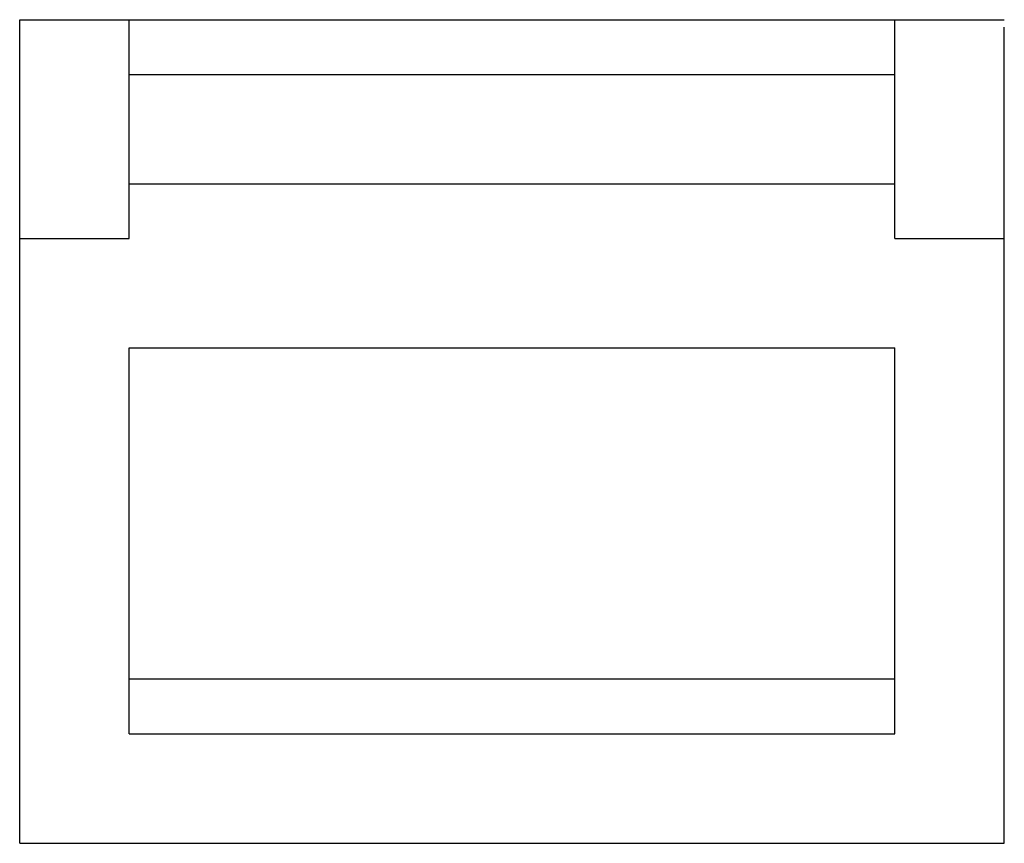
# Model space of a CAD drawing. Extents: x 69.772 to 69.952, y 424.091 to 424.242.
import ezdxf

# ---------------------------------------------------------------- set-up
doc = ezdxf.new("R2010")
doc.units = 0
doc.header["$MEASUREMENT"] = 0
doc.layers.add('LBA', color=1, linetype='CONTINUOUS')

msp = doc.modelspace()

# ---------------------------------------------------------------- linework, layer by layer
at = {"layer": 'LBA'}
for p, q in [((69.77182, 424.24179), (69.95182, 424.24179)), ((69.77182, 424.09122), (69.77182, 424.24179)), ((69.79182, 424.20179), (69.79182, 424.24179)), ((69.93182, 424.20179), (69.93182, 424.24179)), ((69.95182, 424.09122), (69.95182, 424.24045)), ((69.79182, 424.23179), (69.93182, 424.23179)), ((69.79182, 424.21179), (69.93182, 424.21179)), ((69.77182, 424.20179), (69.79182, 424.20179)), ((69.93182, 424.20179), (69.95182, 424.20179)), ((69.79182, 424.11122), (69.79182, 424.18179)), ((69.79182, 424.18179), (69.93182, 424.18179)), ((69.93182, 424.11122), (69.93182, 424.18179)), ((69.93182, 424.12122), (69.79182, 424.12122)), ((69.79182, 424.11122), (69.93182, 424.11122)), ((69.77182, 424.09122), (69.95182, 424.09122))]:
    msp.add_line(p, q, dxfattribs=at)

doc.saveas('drawing.dxf')
